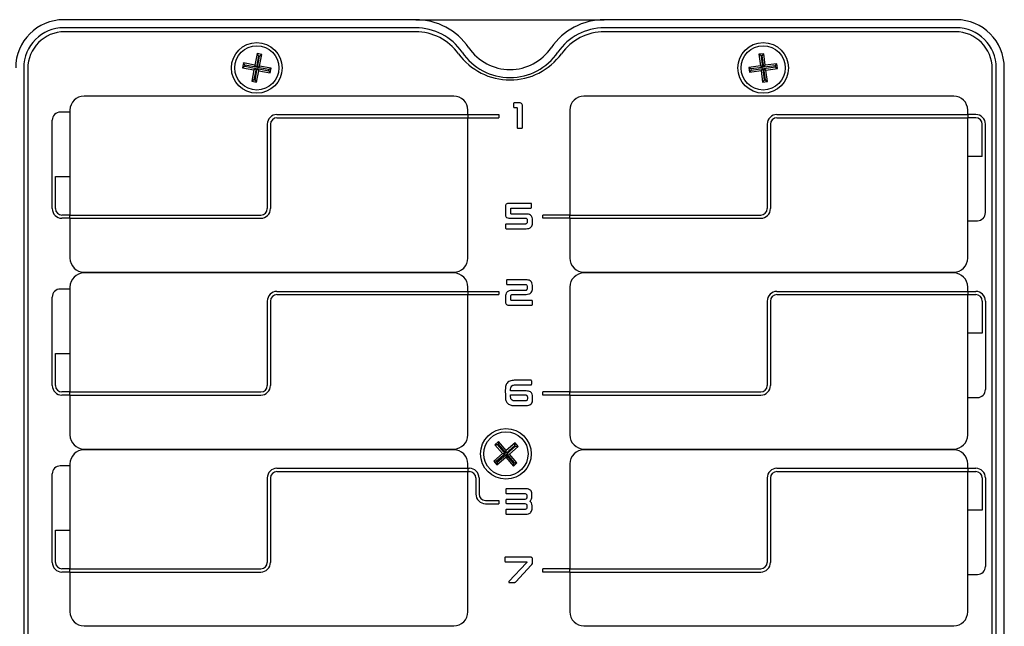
# Model space of a CAD drawing. Header units: millimetres. Extents: x -9 to 904, y 4 to 588.
# Tile 11 of 13: x 679 to 802, y 407 to 483. Entities that reach past the tile are written whole.
import ezdxf

# ---------------------------------------------------------------- set-up
doc = ezdxf.new("R2010")
doc.units = ezdxf.units.MM

msp = doc.modelspace()

# ---------------------------------------------------------------- linework, layer by layer
at = {"color": 7, "linetype": 'Continuous', "lineweight": 25}
for p, q in [((728.2855, 482.8011), (684.5175, 482.8011)), ((733.9423, 482.8011), (746.0926, 482.8011)), ((795.5175, 482.8011), (751.7495, 482.8011)), ((728.2855, 481.8011), (684.5175, 481.8011)), ((795.5175, 481.8011), (751.7495, 481.8011)), ((728.2675, 481.3011), (684.6175, 481.3011)), ((795.4175, 481.3011), (751.7675, 481.3011)), ((708.5424, 478.5765), (708.2774, 477.1509)), ((708.7247, 478.3109), (708.4597, 476.8854)), ((709.1323, 478.4668), (708.5424, 478.5765)), ((708.7247, 478.3109), (708.5424, 478.5765)), ((708.6017, 476.8589), (708.8668, 478.2845)), ((708.8668, 478.2845), (708.7247, 478.3109)), ((708.8668, 478.2845), (709.1323, 478.4668)), ((708.8673, 477.0412), (709.1323, 478.4668)), ((771.5864, 478.5753), (770.9915, 478.497)), ((770.9915, 478.497), (771.1809, 477.0594)), ((771.2471, 478.3009), (770.9915, 478.497)), ((771.3903, 478.3198), (771.2471, 478.3009)), ((771.2471, 478.3009), (771.4364, 476.8633)), ((771.3903, 478.3198), (771.5864, 478.5753)), ((771.5797, 476.8822), (771.3903, 478.3198)), ((771.7757, 477.1377), (771.5864, 478.5753)), ((679.5175, 476.8011), (679.5175, 364.8011)), ((680.0175, 476.7011), (680.0175, 364.9011)), ((706.8518, 477.416), (706.7421, 476.8261)), ((707.0077, 477.0083), (706.7421, 476.8261)), ((706.7421, 476.8261), (708.1677, 476.561)), ((708.2774, 477.1509), (706.8518, 477.416)), ((707.0341, 477.1504), (706.8518, 477.416)), ((707.0341, 477.1504), (707.0077, 477.0083)), ((707.0077, 477.0083), (708.4333, 476.7433)), ((708.4597, 476.8854), (707.0341, 477.1504)), ((708.1677, 476.561), (707.9027, 475.1354)), ((708.4333, 476.7433), (708.1677, 476.561)), ((708.4333, 476.7433), (708.1682, 475.3177)), ((708.4597, 476.8854), (708.2774, 477.1509)), ((708.3103, 475.2913), (708.5753, 476.7169)), ((708.5753, 476.7169), (708.7576, 476.4513)), ((708.5753, 476.7169), (710.0009, 476.4518)), ((708.6017, 476.8589), (708.8673, 477.0412)), ((710.0273, 476.5939), (708.6017, 476.8589)), ((710.2928, 476.7762), (708.8673, 477.0412)), ((710.0009, 476.4518), (710.0273, 476.5939)), ((710.0273, 476.5939), (710.2928, 476.7762)), ((710.1832, 476.1863), (710.2928, 476.7762)), ((771.1809, 477.0594), (769.7433, 476.87)), ((769.7433, 476.87), (769.8216, 476.2752)), ((769.9988, 476.674), (769.7433, 476.87)), ((770.0177, 476.5307), (769.8216, 476.2752)), ((771.4364, 476.8633), (769.9988, 476.674)), ((769.9988, 476.674), (770.0177, 476.5307)), ((770.0177, 476.5307), (771.4553, 476.7201)), ((771.4364, 476.8633), (771.1809, 477.0594)), ((771.4553, 476.7201), (771.2592, 476.4645)), ((771.4553, 476.7201), (771.6446, 475.2825)), ((771.5797, 476.8822), (771.7757, 477.1377)), ((773.0173, 477.0715), (771.5797, 476.8822)), ((771.5985, 476.7389), (773.0361, 476.9283)), ((771.7879, 475.3013), (771.5985, 476.7389)), ((771.5985, 476.7389), (771.8541, 476.5429)), ((773.2133, 477.3271), (771.7757, 477.1377)), ((771.8541, 476.5429), (773.2917, 476.7322)), ((772.0434, 475.1053), (771.8541, 476.5429)), ((773.0173, 477.0715), (773.2133, 477.3271)), ((773.0361, 476.9283), (773.0173, 477.0715)), ((773.0361, 476.9283), (773.2917, 476.7322)), ((773.2917, 476.7322), (773.2133, 477.3271)), ((800.0175, 364.9011), (800.0175, 476.7011)), ((800.5175, 364.8011), (800.5175, 476.8011)), ((801.5175, 364.8011), (801.5175, 476.8011)), ((708.1682, 475.3177), (707.9027, 475.1354)), ((708.1682, 475.3177), (708.3103, 475.2913)), ((708.4925, 475.0258), (708.7576, 476.4513)), ((708.7576, 476.4513), (710.1832, 476.1863)), ((710.0009, 476.4518), (710.1832, 476.1863)), ((769.8216, 476.2752), (771.2592, 476.4645)), ((771.2592, 476.4645), (771.4486, 475.0269)), ((771.6446, 475.2825), (771.7879, 475.3013)), ((771.7879, 475.3013), (772.0434, 475.1053)), ((707.9027, 475.1354), (708.4925, 475.0258)), ((708.3103, 475.2913), (708.4925, 475.0258)), ((771.6446, 475.2825), (771.4486, 475.0269)), ((771.4486, 475.0269), (772.0434, 475.1053)), ((733.0195, 473.3011), (687.0195, 473.3011)), ((795.2195, 473.3011), (749.2195, 473.3011)), ((740.4582, 472.3573), (740.4588, 471.9721)), ((740.5613, 471.8762), (740.8174, 471.8768)), ((741.1579, 472.452), (740.5619, 472.4527)), ((740.9108, 471.7809), (740.9115, 469.4036)), ((741.5703, 469.4029), (741.5703, 472.0847)), ((685.2695, 471.3011), (684.0695, 471.3011)), ((685.2695, 471.5511), (685.2695, 458.5011)), ((711.0195, 471.0011), (734.7695, 471.0011)), ((711.0195, 470.6011), (734.7695, 470.6011)), ((734.7695, 471.0011), (734.7695, 471.5511)), ((734.7695, 471.0011), (734.7695, 470.6011)), ((734.7695, 471.0011), (738.6195, 471.0011)), ((734.7695, 453.1511), (734.7695, 470.6011)), ((734.7695, 470.6011), (738.6195, 470.6011)), ((738.6195, 471.0011), (738.6195, 470.6011)), ((747.4695, 471.5511), (747.4695, 458.5011)), ((773.2195, 471.0011), (796.9695, 471.0011)), ((773.2195, 470.6011), (796.9695, 470.6011)), ((796.9695, 471.0011), (796.9695, 471.5511)), ((796.9695, 471.0011), (796.9695, 470.6011)), ((797.9695, 471.0011), (796.9695, 471.0011)), ((796.9695, 453.1511), (796.9695, 470.6011)), ((797.9695, 470.6011), (796.9695, 470.6011)), ((683.0695, 459.3011), (683.0695, 470.3011)), ((709.8195, 469.8011), (709.8195, 459.3011)), ((710.2195, 469.8011), (710.2195, 459.3011)), ((741.0101, 469.3031), (741.4717, 469.3037)), ((772.0195, 469.8011), (772.0195, 459.3011)), ((772.4195, 469.8011), (772.4195, 459.3011)), ((798.7695, 465.8011), (798.7695, 469.8011)), ((799.1695, 458.8011), (799.1695, 469.8011)), ((798.7695, 465.8011), (796.9695, 465.8011)), ((683.4695, 459.3011), (683.4695, 463.3011)), ((683.4695, 463.3011), (685.2695, 463.3011)), ((739.4583, 459.5843), (739.4589, 458.496)), ((742.6014, 459.952), (739.8729, 459.9527)), ((740.206, 459.3762), (742.6017, 459.3768)), ((742.6993, 459.4715), (742.6997, 459.8574)), ((685.2695, 458.5011), (684.2695, 458.5011)), ((685.2695, 458.5011), (709.0195, 458.5011)), ((685.2695, 458.1011), (685.2695, 458.5011)), ((740.1178, 458.7258), (740.1178, 459.2755)), ((742.0366, 458.624), (740.2066, 458.6246)), ((744.1195, 458.1011), (744.1195, 458.5011)), ((747.4695, 458.5011), (744.1195, 458.5011)), ((747.4695, 458.5011), (771.2195, 458.5011)), ((747.4695, 458.1011), (747.4695, 458.5011)), ((685.2695, 458.1011), (684.2695, 458.1011)), ((685.2695, 458.1011), (685.2695, 453.1511)), ((685.2695, 458.1011), (709.0195, 458.1011)), ((739.4628, 457.2842), (739.4634, 456.899)), ((741.9205, 457.3796), (739.5658, 457.3796)), ((739.8726, 458.1311), (741.9256, 458.1318)), ((742.1559, 457.873), (742.1565, 457.6426)), ((742.8147, 457.5177), (742.8154, 457.8733)), ((747.4695, 458.1011), (744.1195, 458.1011)), ((747.4695, 458.1011), (747.4695, 453.1511)), ((747.4695, 458.1011), (771.2195, 458.1011)), ((796.9695, 457.8011), (798.1695, 457.8011)), ((739.5653, 456.8037), (742.0277, 456.8037)), ((687.0195, 451.4011), (733.0195, 451.4011)), ((733.0195, 451.3011), (687.0195, 451.3011)), ((749.2195, 451.4011), (795.2195, 451.4011)), ((795.2195, 451.3011), (749.2195, 451.3011)), ((739.5744, 450.3573), (739.5747, 449.9721)), ((739.6723, 449.8762), (741.9211, 449.8768)), ((742.0275, 450.452), (739.6726, 450.4527)), ((742.1559, 449.6019), (742.1565, 449.3946)), ((742.8147, 449.3944), (742.8154, 449.7321)), ((685.2695, 449.3011), (684.0695, 449.3011)), ((685.2695, 449.5511), (685.2695, 436.5011)), ((711.0195, 449.0011), (734.7695, 449.0011)), ((711.0195, 448.6011), (734.7695, 448.6011)), ((734.7695, 449.0011), (734.7695, 449.5511)), ((734.7695, 449.0011), (734.7695, 448.6011)), ((734.7695, 449.0011), (738.6195, 449.0011)), ((734.7695, 431.1511), (734.7695, 448.6011)), ((734.7695, 448.6011), (738.6195, 448.6011)), ((738.6195, 449.0011), (738.6195, 448.6011)), ((739.4583, 448.3685), (739.4589, 447.6717)), ((740.1178, 447.9762), (740.1178, 448.3687)), ((741.925, 449.124), (740.2377, 449.1246)), ((740.3486, 448.6311), (742.0366, 448.6318)), ((747.4695, 449.5511), (747.4695, 436.5011)), ((773.2195, 449.0011), (796.9695, 449.0011)), ((773.2195, 448.6011), (796.9695, 448.6011)), ((796.9695, 449.0011), (796.9695, 449.5511)), ((796.9695, 449.0011), (796.9695, 448.6011)), ((796.9695, 449.0011), (797.9695, 449.0011)), ((796.9695, 431.1511), (796.9695, 448.6011)), ((796.9695, 448.6011), (797.9695, 448.6011)), ((683.0695, 437.3011), (683.0695, 448.3011)), ((709.8195, 447.8011), (709.8195, 437.3011)), ((710.2195, 447.8011), (710.2195, 437.3011)), ((739.8726, 447.3037), (742.7086, 447.3037)), ((742.7084, 447.8796), (740.2066, 447.8796)), ((742.8108, 447.3984), (742.811, 447.7843)), ((772.0195, 447.8011), (772.0195, 437.3011)), ((772.4195, 447.8011), (772.4195, 437.3011)), ((798.7695, 447.8011), (798.7695, 443.8011)), ((799.1695, 447.8011), (799.1695, 436.8011)), ((798.7695, 443.8011), (796.9695, 443.8011)), ((683.4695, 437.3011), (683.4695, 441.3011)), ((683.4695, 441.3011), (685.2695, 441.3011)), ((740.6949, 437.3762), (742.6165, 437.3768)), ((742.6163, 437.952), (740.6953, 437.9527)), ((742.7149, 437.4715), (742.7151, 437.8574)), ((685.2695, 436.5011), (684.2695, 436.5011)), ((685.2695, 436.1011), (684.2695, 436.1011)), ((685.2695, 436.5011), (709.0195, 436.5011)), ((685.2695, 436.1011), (685.2695, 436.5011)), ((685.2695, 436.1011), (685.2695, 431.1511)), ((685.2695, 436.1011), (709.0195, 436.1011)), ((739.4375, 436.7446), (739.4382, 435.97)), ((740.097, 436.6246), (740.097, 436.7162)), ((742.0502, 436.624), (740.097, 436.6246)), ((740.097, 435.9742), (740.097, 436.1318)), ((740.097, 436.1318), (741.9145, 436.1318)), ((744.1195, 436.1011), (744.1195, 436.5011)), ((747.4695, 436.5011), (744.1195, 436.5011)), ((747.4695, 436.1011), (744.1195, 436.1011)), ((747.4695, 436.5011), (771.2195, 436.5011)), ((747.4695, 436.1011), (747.4695, 436.5011)), ((747.4695, 436.1011), (747.4695, 431.1511)), ((747.4695, 436.1011), (771.2195, 436.1011)), ((741.9095, 435.3796), (740.6953, 435.3796)), ((742.1766, 435.8737), (742.1773, 435.642)), ((742.8355, 435.554), (742.8361, 435.8737)), ((796.9695, 435.8011), (798.1695, 435.8011)), ((740.6949, 434.8037), (742.0187, 434.8037)), ((738.6016, 430.3222), (738.1473, 429.9303)), ((738.5779, 430.001), (738.4685, 429.9066)), ((738.5779, 430.001), (738.6016, 430.3222)), ((739.525, 428.903), (738.5779, 430.001)), ((739.5487, 429.2242), (738.6016, 430.3222)), ((740.6467, 430.1713), (739.5487, 429.2242)), ((740.623, 429.8501), (740.6467, 430.1713)), ((741.0386, 429.717), (740.6467, 430.1713)), ((687.0195, 429.4011), (733.0195, 429.4011)), ((733.0195, 429.3011), (687.0195, 429.3011)), ((739.0944, 428.8323), (737.9964, 427.8852)), ((738.1473, 429.9303), (739.0944, 428.8323)), ((738.4685, 429.9066), (738.1473, 429.9303)), ((739.4156, 428.8086), (738.3176, 427.8615)), ((738.4685, 429.9066), (739.4156, 428.8086)), ((739.4156, 428.8086), (739.0944, 428.8323)), ((740.623, 429.8501), (739.525, 428.903)), ((739.525, 428.903), (739.5487, 429.2242)), ((739.6194, 428.7936), (740.7173, 429.7407)), ((740.5665, 427.6956), (739.6194, 428.7936)), ((739.6194, 428.7936), (739.9406, 428.7699)), ((739.9406, 428.7699), (741.0386, 429.717)), ((740.8877, 427.6719), (739.9406, 428.7699)), ((740.7173, 429.7407), (740.623, 429.8501)), ((740.7173, 429.7407), (741.0386, 429.717)), ((749.2195, 429.4011), (795.2195, 429.4011)), ((795.2195, 429.3011), (749.2195, 429.3011)), ((685.2695, 427.5511), (685.2695, 414.5011)), ((734.7695, 427.0011), (734.7695, 427.5511)), ((737.9964, 427.8852), (738.3883, 427.4309)), ((738.3176, 427.8615), (737.9964, 427.8852)), ((738.3176, 427.8615), (738.412, 427.7521)), ((738.3883, 427.4309), (739.4863, 428.378)), ((738.412, 427.7521), (738.3883, 427.4309)), ((738.412, 427.7521), (739.51, 428.6992)), ((739.51, 428.6992), (739.4863, 428.378)), ((739.4863, 428.378), (740.4334, 427.28)), ((739.51, 428.6992), (740.4571, 427.6013)), ((740.4334, 427.28), (740.8877, 427.6719)), ((740.4571, 427.6013), (740.4334, 427.28)), ((740.4571, 427.6013), (740.5665, 427.6956)), ((740.5665, 427.6956), (740.8877, 427.6719)), ((747.4695, 427.5511), (747.4695, 414.5011)), ((796.9695, 427.0011), (796.9695, 427.5511)), ((683.0695, 415.3011), (683.0695, 426.3011)), ((685.2695, 427.3011), (684.0695, 427.3011)), ((711.0195, 427.0011), (734.7695, 427.0011)), ((711.0195, 426.6011), (734.7695, 426.6011)), ((734.7695, 427.0011), (734.7695, 426.6011)), ((734.7695, 427.0011), (734.9695, 427.0011)), ((734.7695, 409.1511), (734.7695, 426.6011)), ((734.7695, 426.6011), (734.9695, 426.6011)), ((773.2195, 427.0011), (796.9695, 427.0011)), ((773.2195, 426.6011), (796.9695, 426.6011)), ((796.9695, 427.0011), (796.9695, 426.6011)), ((796.9695, 427.0011), (797.9695, 427.0011)), ((796.9695, 409.1511), (796.9695, 426.6011)), ((796.9695, 426.6011), (797.9695, 426.6011)), ((709.8195, 425.8011), (709.8195, 415.3011)), ((710.2195, 425.8011), (710.2195, 415.3011)), ((735.7695, 425.8011), (735.7695, 423.8011)), ((736.1695, 425.8011), (736.1695, 423.8011)), ((772.0195, 425.8011), (772.0195, 415.3011)), ((772.4195, 425.8011), (772.4195, 415.3011)), ((798.7695, 425.8011), (798.7695, 421.8011)), ((799.1695, 425.8011), (799.1695, 414.8011)), ((739.4881, 424.3573), (739.4884, 423.9721)), ((739.5867, 423.8762), (741.7789, 423.8768)), ((741.9088, 424.452), (739.587, 424.4527)), ((736.9695, 423.0011), (738.6195, 423.0011)), ((738.6195, 423.0011), (738.6195, 422.6011)), ((739.5108, 423.0299), (739.5108, 422.7261)), ((741.7292, 423.124), (739.6139, 423.1246)), ((739.6139, 422.6311), (741.7296, 422.6318)), ((742.1144, 423.5824), (742.115, 423.4139)), ((742.7512, 423.491), (742.7517, 423.7225)), ((736.9695, 422.6011), (738.6195, 422.6011)), ((739.4881, 421.7842), (739.4884, 421.399)), ((741.7876, 421.8796), (739.587, 421.8796)), ((742.1189, 422.3361), (742.1195, 422.1657)), ((742.7732, 422.0637), (742.7739, 422.3318)), ((798.7695, 421.8011), (796.9695, 421.8011)), ((739.5867, 421.3037), (741.9895, 421.3037)), ((683.4695, 415.3011), (683.4695, 419.3011)), ((683.4695, 419.3011), (685.2695, 419.3011)), ((739.372, 415.8496), (739.3727, 415.4799)), ((739.4751, 415.3801), (742.0755, 415.3807)), ((742.5411, 415.9481), (739.4758, 415.9488)), ((742.1157, 415.3489), (742.1158, 415.327)), ((742.8284, 415.3626), (742.8285, 415.6738)), ((685.2695, 414.5011), (684.2695, 414.5011)), ((685.2695, 414.1011), (684.2695, 414.1011)), ((685.2695, 414.5011), (709.0195, 414.5011)), ((685.2695, 414.1011), (685.2695, 414.5011)), ((685.2695, 414.1011), (685.2695, 409.1511)), ((685.2695, 414.1011), (709.0195, 414.1011)), ((742.0794, 415.2504), (739.8747, 412.9249)), ((740.7442, 412.8887), (742.6537, 414.9454)), ((744.1195, 414.1011), (744.1195, 414.5011)), ((747.4695, 414.5011), (744.1195, 414.5011)), ((747.4695, 414.1011), (744.1195, 414.1011)), ((747.4695, 414.5011), (771.2195, 414.5011)), ((747.4695, 414.1011), (747.4695, 414.5011)), ((747.4695, 414.1011), (747.4695, 409.1511)), ((747.4695, 414.1011), (771.2195, 414.1011)), ((796.9695, 413.8011), (798.1695, 413.8011)), ((739.9239, 412.8031), (740.5515, 412.8037)), ((687.0195, 407.4011), (733.0195, 407.4011)), ((749.2195, 407.4011), (795.2195, 407.4011))]:
    msp.add_line(p, q, dxfattribs=at)
for centre, radius in [((708.5175, 476.8011), 3.15), ((708.5175, 476.8011), 2.75), ((771.5175, 476.8011), 3.15), ((771.5175, 476.8011), 2.75), ((739.5175, 428.8011), 3.15), ((739.5175, 428.8011), 2.75)]:
    msp.add_circle(centre, radius, dxfattribs=at)
for centre, radius, start, end in [((684.5175, 476.8011), 6, 90, 180), ((728.2855, 474.8011), 8, 34.289891, 90), ((751.7495, 474.8011), 8, 90, 145.710109), ((795.5175, 476.8011), 6, 360, 90), ((684.5175, 476.8011), 5, 90, 180), ((728.2855, 474.8011), 7, 34.289891, 90), ((751.7495, 474.8011), 7, 90, 145.710109), ((795.5175, 476.8011), 5, 360, 90), ((684.6175, 476.7011), 4.6, 90, 180), ((728.2675, 474.7011), 6.6, 35.898806, 90), ((751.7675, 474.7011), 6.6, 90, 144.101194), ((795.4175, 476.7011), 4.6, 0, 90), ((740.0175, 482.8011), 6.2, 214.289891, 325.710109), ((740.0175, 483.2063), 7.9052, 215.898806, 324.101194), ((740.0175, 482.8011), 7.2, 214.289891, 325.710109), ((687.0195, 471.5511), 1.75, 90, 180), ((733.0195, 471.5511), 1.75, 0, 90), ((749.2195, 471.5511), 1.75, 90, 180), ((795.2195, 471.5511), 1.75, 0, 90), ((684.0695, 470.3011), 1, 90, 180), ((711.0195, 469.8011), 1.2, 90, 180), ((711.0195, 469.8011), 0.8, 90, 180), ((773.2195, 469.8011), 1.2, 90, 180), ((773.2195, 469.8011), 0.8, 90, 180), ((797.9695, 469.8011), 1.2, 0, 90), ((797.9695, 469.8011), 0.8, 0, 90), ((684.2695, 459.3011), 1.2, 180, 270), ((684.2695, 459.3011), 0.8, 180, 270), ((709.0195, 459.3011), 0.8, 270, 0), ((709.0195, 459.3011), 1.2, 270, 0), ((771.2195, 459.3011), 1.2, 270, 0), ((771.2195, 459.3011), 0.8, 270, 0), ((798.1695, 458.8011), 1, 270, 0), ((687.0195, 453.1511), 1.75, 180, 270), ((733.0195, 453.1511), 1.75, 270, 0), ((749.2195, 453.1511), 1.75, 180, 270), ((795.2195, 453.1511), 1.75, 270, 0), ((687.0195, 449.5511), 1.75, 90, 180), ((733.0195, 449.5511), 1.75, 0, 90), ((749.2195, 449.5511), 1.75, 90, 180), ((795.2195, 449.5511), 1.75, 0, 90), ((684.0695, 448.3011), 1, 90, 180), ((711.0195, 447.8011), 1.2, 90, 180), ((711.0195, 447.8011), 0.8, 90, 180), ((773.2195, 447.8011), 1.2, 90, 180), ((773.2195, 447.8011), 0.8, 90, 180), ((797.9695, 447.8011), 1.2, 0, 90), ((797.9695, 447.8011), 0.8, 0, 90), ((684.2695, 437.3011), 1.2, 180, 270), ((684.2695, 437.3011), 0.8, 180, 270), ((709.0195, 437.3011), 0.8, 270, 0), ((709.0195, 437.3011), 1.2, 270, 0), ((771.2195, 437.3011), 0.8, 270, 360), ((771.2195, 437.3011), 1.2, 270, 360), ((798.1695, 436.8011), 1, 270, 0), ((687.0195, 431.1511), 1.75, 180, 270), ((733.0195, 431.1511), 1.75, 270, 0), ((749.2195, 431.1511), 1.75, 180, 270), ((795.2195, 431.1511), 1.75, 270, 0), ((687.0195, 427.5511), 1.75, 90, 180), ((733.0195, 427.5511), 1.75, 0, 90), ((749.2195, 427.5511), 1.75, 90, 180), ((795.2195, 427.5511), 1.75, 0, 90), ((684.0695, 426.3011), 1, 90, 180), ((711.0195, 425.8011), 1.2, 90, 180), ((711.0195, 425.8011), 0.8, 90, 180), ((734.9695, 425.8011), 1.2, 0, 90), ((734.9695, 425.8011), 0.8, 0, 90), ((773.2195, 425.8011), 1.2, 90, 180), ((773.2195, 425.8011), 0.8, 90, 180), ((797.9695, 425.8011), 1.2, 0, 90), ((797.9695, 425.8011), 0.8, 0, 90), ((736.9695, 423.8011), 1.2, 180, 270), ((736.9695, 423.8011), 0.8, 180, 270), ((684.2695, 415.3011), 1.2, 180, 270), ((684.2695, 415.3011), 0.8, 180, 270), ((709.0195, 415.3011), 1.2, 270, 0), ((709.0195, 415.3011), 0.8, 270, 0), ((771.2195, 415.3011), 0.8, 270, 0), ((771.2195, 415.3011), 1.2, 270, 0), ((798.1695, 414.8011), 1, 270, 0), ((687.0195, 409.1511), 1.75, 180, 270), ((733.0195, 409.1511), 1.75, 270, 0), ((749.2195, 409.1511), 1.75, 180, 270), ((795.2195, 409.1511), 1.75, 270, 0)]:
    msp.add_arc(centre, radius, start, end, dxfattribs=at)
for points, knots in [([(728.2855, 482.8011), (728.2904, 482.8011), (728.8894, 482.8011), (730.0872, 482.8011), (731.9449, 482.8011), (733.2824, 482.8011), (733.9423, 482.8011)], [0, 0, 0, 0, 0.002765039, 0.336691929, 0.672726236, 1, 1, 1, 1]), ([(746.0926, 482.8011), (746.7526, 482.8011), (748.0835, 482.8011), (749.9419, 482.8011), (751.1398, 482.8011), (751.7446, 482.8011), (751.7495, 482.8011)], [0, 0, 0, 0, 0.32727198, 0.66004272, 0.99723498, 1, 1, 1, 1]), ([(740.5619, 472.4527), (740.5468, 472.452), (740.5168, 472.4507), (740.4783, 472.4287), (740.4609, 472.3927), (740.4591, 472.3691), (740.4582, 472.3573)], [0, 0, 0, 0, 0.28038245, 0.55914301, 0.77914115, 1, 1, 1, 1]), ([(740.4588, 471.9721), (740.4597, 471.9569), (740.4614, 471.9267), (740.4888, 471.8912), (740.526, 471.8779), (740.5495, 471.8768), (740.5613, 471.8762)], [0, 0, 0, 0, 0.28025549, 0.55885733, 0.77913383, 1, 1, 1, 1]), ([(740.8174, 471.8768), (740.8318, 471.8759), (740.8606, 471.874), (740.8964, 471.8505), (740.9102, 471.8148), (740.9106, 471.7922), (740.9108, 471.7809)], [0, 0, 0, 0, 0.28037076, 0.55892029, 0.77913642, 1, 1, 1, 1]), ([(741.5703, 472.0847), (741.5678, 472.145), (741.5627, 472.265), (741.4141, 472.4428), (741.2552, 472.4485), (741.1579, 472.452)], [0, 0, 0, 0, 0.28175368, 0.5599838, 1, 1, 1, 1]), ([(740.9115, 469.4036), (740.9118, 469.3883), (740.9123, 469.3578), (740.9376, 469.3204), (740.9743, 469.3045), (740.9981, 469.3036), (741.0101, 469.3031)], [0, 0, 0, 0, 0.28033104, 0.55923987, 0.77899206, 1, 1, 1, 1]), ([(741.4717, 469.3037), (741.4869, 469.3041), (741.5172, 469.305), (741.5537, 469.3308), (741.569, 469.3675), (741.5699, 469.3911), (741.5703, 469.4029)], [0, 0, 0, 0, 0.2801591, 0.55920875, 0.77889545, 1, 1, 1, 1]), ([(739.8729, 459.9527), (739.8132, 459.9504), (739.6943, 459.946), (739.5349, 459.8698), (739.4636, 459.7255), (739.4601, 459.6315), (739.4583, 459.5843)], [0, 0, 0, 0, 0.2812293, 0.55903424, 0.77897821, 1, 1, 1, 1]), ([(740.1178, 459.2755), (740.1181, 459.2899), (740.1188, 459.3185), (740.1379, 459.3563), (740.1721, 459.374), (740.1947, 459.3755), (740.206, 459.3762)], [0, 0, 0, 0, 0.28034923, 0.5592347, 0.77913119, 1, 1, 1, 1]), ([(742.6997, 459.8574), (742.6988, 459.8721), (742.6972, 459.9015), (742.6722, 459.9374), (742.6359, 459.951), (742.6129, 459.9517), (742.6014, 459.952)], [0, 0, 0, 0, 0.2803256, 0.55882526, 0.77902687, 1, 1, 1, 1]), ([(742.6017, 459.3768), (742.6164, 459.3773), (742.6457, 459.3781), (742.6826, 459.4013), (742.6977, 459.4371), (742.6988, 459.46), (742.6993, 459.4715)], [0, 0, 0, 0, 0.280366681, 0.558977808, 0.779069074, 1, 1, 1, 1]), ([(739.4589, 458.496), (739.461, 458.4354), (739.4651, 458.3151), (739.6168, 458.1393), (739.7754, 458.1342), (739.8726, 458.1311)], [0, 0, 0, 0, 0.28170926, 0.55967138, 1, 1, 1, 1]), ([(740.2066, 458.6246), (740.1919, 458.6252), (740.1625, 458.6265), (740.1204, 458.6639), (740.1188, 458.7023), (740.1178, 458.7258)], [0, 0, 0, 0, 0.28114153, 0.5610688, 1, 1, 1, 1]), ([(742.8154, 457.8733), (742.8076, 457.9894), (742.792, 458.2207), (742.588, 458.4941), (742.3081, 458.6097), (742.1272, 458.6192), (742.0366, 458.624)], [0, 0, 0, 0, 0.28058254, 0.5587273, 0.7789124, 1, 1, 1, 1]), ([(739.5658, 457.3796), (739.5508, 457.3788), (739.5209, 457.3774), (739.4827, 457.3553), (739.4655, 457.3194), (739.4637, 457.296), (739.4628, 457.2842)], [0, 0, 0, 0, 0.28034814, 0.55913127, 0.77913085, 1, 1, 1, 1]), ([(742.1565, 457.6426), (742.1545, 457.6049), (742.1503, 457.5297), (742.0994, 457.4312), (742.0096, 457.3848), (741.9502, 457.3813), (741.9205, 457.3796)], [0, 0, 0, 0, 0.2807484, 0.55940832, 0.77904139, 1, 1, 1, 1]), ([(741.9256, 458.1318), (741.963, 458.129), (742.0376, 458.1236), (742.1228, 458.0528), (742.1536, 457.9605), (742.1551, 457.9022), (742.1559, 457.873)], [0, 0, 0, 0, 0.28052599, 0.55808135, 0.77879958, 1, 1, 1, 1]), ([(742.0277, 456.8037), (742.141, 456.8103), (742.3665, 456.8233), (742.652, 456.9885), (742.7968, 457.2512), (742.8088, 457.4288), (742.8147, 457.5177)], [0, 0, 0, 0, 0.2809579, 0.55947169, 0.7793535, 1, 1, 1, 1]), ([(739.4634, 456.899), (739.4642, 456.8839), (739.4659, 456.8537), (739.4935, 456.8189), (739.53, 456.8046), (739.5535, 456.804), (739.5653, 456.8037)], [0, 0, 0, 0, 0.28015286, 0.55929736, 0.77888304, 1, 1, 1, 1]), ([(739.6726, 450.4527), (739.6579, 450.452), (739.6285, 450.4507), (739.5913, 450.4279), (739.576, 450.392), (739.5749, 450.3689), (739.5744, 450.3573)], [0, 0, 0, 0, 0.28040448, 0.55895464, 0.77910343, 1, 1, 1, 1]), ([(739.5747, 449.9721), (739.5752, 449.9573), (739.5762, 449.9277), (739.6013, 449.8916), (739.6377, 449.8779), (739.6607, 449.8767), (739.6723, 449.8762)], [0, 0, 0, 0, 0.28036202, 0.55880026, 0.77910827, 1, 1, 1, 1]), ([(741.9211, 449.8768), (741.9603, 449.8739), (742.0382, 449.8681), (742.1466, 449.7656), (742.1524, 449.664), (742.1559, 449.6019)], [0, 0, 0, 0, 0.28153583, 0.56019043, 1, 1, 1, 1]), ([(742.8154, 449.7321), (742.8059, 449.8464), (742.7869, 450.0741), (742.5726, 450.3339), (742.2944, 450.4372), (742.1166, 450.4471), (742.0275, 450.452)], [0, 0, 0, 0, 0.2801527, 0.55846685, 0.7788497, 1, 1, 1, 1]), ([(740.2377, 449.1246), (740.1216, 449.117), (739.8906, 449.1018), (739.6032, 448.9188), (739.4745, 448.6409), (739.4637, 448.4594), (739.4583, 448.3685)], [0, 0, 0, 0, 0.28086957, 0.55912323, 0.77903886, 1, 1, 1, 1]), ([(740.1178, 448.3687), (740.119, 448.4063), (740.1213, 448.4811), (740.1718, 448.5789), (740.2601, 448.6266), (740.3191, 448.6296), (740.3486, 448.6311)], [0, 0, 0, 0, 0.2809042, 0.559415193, 0.779235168, 1, 1, 1, 1]), ([(742.1565, 449.3946), (742.1551, 449.3565), (742.1522, 449.2807), (742.1042, 449.1798), (742.015, 449.1298), (741.955, 449.1259), (741.925, 449.124)], [0, 0, 0, 0, 0.28093243, 0.55949197, 0.77937663, 1, 1, 1, 1]), ([(742.0366, 448.6318), (742.1532, 448.6391), (742.3854, 448.6537), (742.6724, 448.8408), (742.7987, 449.1208), (742.8094, 449.3031), (742.8147, 449.3944)], [0, 0, 0, 0, 0.2807884, 0.55897852, 0.77897051, 1, 1, 1, 1]), ([(739.4589, 447.6717), (739.4612, 447.6111), (739.4656, 447.4905), (739.6156, 447.3125), (739.775, 447.3071), (739.8726, 447.3037)], [0, 0, 0, 0, 0.28165636, 0.55988389, 1, 1, 1, 1]), ([(740.2066, 447.8796), (740.1923, 447.8802), (740.1639, 447.8816), (740.1304, 447.9076), (740.1186, 447.9429), (740.1181, 447.9651), (740.1178, 447.9762)], [0, 0, 0, 0, 0.28027542, 0.55870175, 0.779138, 1, 1, 1, 1]), ([(742.811, 447.7843), (742.8097, 447.7993), (742.8072, 447.8291), (742.7807, 447.865), (742.7434, 447.8775), (742.7201, 447.8789), (742.7084, 447.8796)], [0, 0, 0, 0, 0.28036086, 0.55839661, 0.77938756, 1, 1, 1, 1]), ([(742.7086, 447.3037), (742.7235, 447.3042), (742.7533, 447.3051), (742.7912, 447.3277), (742.8082, 447.3634), (742.81, 447.3867), (742.8108, 447.3984)], [0, 0, 0, 0, 0.28030524, 0.55927333, 0.77908821, 1, 1, 1, 1]), ([(740.6953, 437.9527), (740.5049, 437.9488), (740.1272, 437.9411), (739.6246, 437.6697), (739.4514, 437.1908), (739.4421, 436.8936), (739.4375, 436.7446)], [0, 0, 0, 0, 0.28148614, 0.55865526, 0.77862424, 1, 1, 1, 1]), ([(740.097, 436.7162), (740.0977, 436.8139), (740.0991, 437.0077), (740.2121, 437.2837), (740.4648, 437.3723), (740.618, 437.3749), (740.6949, 437.3762)], [0, 0, 0, 0, 0.28178924, 0.55892304, 0.7785643, 1, 1, 1, 1]), ([(742.7151, 437.8574), (742.7143, 437.8722), (742.7128, 437.9017), (742.6875, 437.9376), (742.6509, 437.9508), (742.6278, 437.9516), (742.6163, 437.952)], [0, 0, 0, 0, 0.28033734, 0.55866261, 0.77914642, 1, 1, 1, 1]), ([(742.6165, 437.3768), (742.6312, 437.3773), (742.6606, 437.3782), (742.698, 437.4009), (742.7132, 437.4369), (742.7143, 437.46), (742.7149, 437.4715)], [0, 0, 0, 0, 0.28036721, 0.5589257, 0.77912152, 1, 1, 1, 1]), ([(741.9145, 436.1318), (741.9544, 436.1303), (742.0338, 436.1273), (742.1357, 436.0663), (742.1743, 435.9675), (742.1759, 435.905), (742.1766, 435.8737)], [0, 0, 0, 0, 0.28114212, 0.55846167, 0.77862919, 1, 1, 1, 1]), ([(742.8361, 435.8737), (742.8304, 435.9914), (742.819, 436.2255), (742.616, 436.5099), (742.325, 436.612), (742.1419, 436.62), (742.0502, 436.624)], [0, 0, 0, 0, 0.28063964, 0.55833574, 0.77870156, 1, 1, 1, 1]), ([(739.4382, 435.97), (739.4432, 435.7817), (739.4533, 435.4082), (739.7839, 434.9523), (740.2568, 434.8166), (740.5487, 434.808), (740.6949, 434.8037)], [0, 0, 0, 0, 0.28116237, 0.55770116, 0.77838467, 1, 1, 1, 1]), ([(740.6953, 435.3796), (740.602, 435.3795), (740.4174, 435.3795), (740.1676, 435.5146), (740.1007, 435.756), (740.0982, 435.9013), (740.097, 435.9742)], [0, 0, 0, 0, 0.28183243, 0.55783301, 0.77827745, 1, 1, 1, 1]), ([(742.1773, 435.642), (742.1764, 435.601), (742.1745, 435.5196), (742.1053, 435.42), (742.005, 435.3825), (741.9414, 435.3805), (741.9095, 435.3796)], [0, 0, 0, 0, 0.28077726, 0.55835034, 0.77881886, 1, 1, 1, 1]), ([(742.0187, 434.8037), (742.138, 434.8089), (742.3752, 434.8193), (742.6815, 434.9892), (742.8224, 435.2734), (742.8311, 435.4603), (742.8355, 435.554)], [0, 0, 0, 0, 0.28122403, 0.55918506, 0.77912381, 1, 1, 1, 1]), ([(739.587, 424.4527), (739.5723, 424.452), (739.5429, 424.4506), (739.5052, 424.4282), (739.4897, 424.3921), (739.4886, 424.3689), (739.4881, 424.3573)], [0, 0, 0, 0, 0.28039072, 0.55890399, 0.77915301, 1, 1, 1, 1]), ([(739.4884, 423.9721), (739.4889, 423.9572), (739.4899, 423.9276), (739.5153, 423.8913), (739.552, 423.878), (739.5751, 423.8768), (739.5867, 423.8762)], [0, 0, 0, 0, 0.28037441, 0.5586298, 0.77922593, 1, 1, 1, 1]), ([(741.7789, 423.8768), (741.8271, 423.8753), (741.9231, 423.8722), (742.0509, 423.811), (742.112, 423.6965), (742.1136, 423.6205), (742.1144, 423.5824)], [0, 0, 0, 0, 0.28104401, 0.55975574, 0.77922836, 1, 1, 1, 1]), ([(742.7517, 423.7225), (742.7487, 423.8029), (742.7426, 423.9633), (742.6546, 424.1941), (742.3824, 424.4342), (742.1041, 424.4447), (741.9088, 424.452)], [0, 0, 0, 0, 0.1877116, 0.37472112, 0.56112013, 1, 1, 1, 1]), ([(739.6139, 423.1246), (739.599, 423.1239), (739.5691, 423.1224), (739.5305, 423.101), (739.5129, 423.0652), (739.5115, 423.0417), (739.5108, 423.0299)], [0, 0, 0, 0, 0.28032686, 0.55918686, 0.77915624, 1, 1, 1, 1]), ([(739.5108, 422.7261), (739.5117, 422.711), (739.5135, 422.6808), (739.5497, 422.6356), (739.5896, 422.6328), (739.6139, 422.6311)], [0, 0, 0, 0, 0.28131678, 0.56093386, 1, 1, 1, 1]), ([(742.115, 423.4139), (742.1123, 423.3668), (742.1081, 423.296), (742.0565, 423.2167), (741.9463, 423.1287), (741.8256, 423.1261), (741.7292, 423.124)], [0, 0, 0, 0, 0.25029154, 0.37602067, 0.5014834, 1, 1, 1, 1]), ([(741.7296, 422.6318), (741.8267, 422.6283), (741.9483, 422.624), (742.0603, 422.5358), (742.1118, 422.4551), (742.1161, 422.3836), (742.1189, 422.3361)], [0, 0, 0, 0, 0.49853658, 0.62408059, 0.74983971, 1, 1, 1, 1]), ([(742.4905, 422.9054), (742.5379, 422.9463), (742.6327, 423.0279), (742.733, 423.2327), (742.7443, 423.393), (742.7512, 423.491)], [0, 0, 0, 0, 0.28010358, 0.56021369, 1, 1, 1, 1]), ([(742.7739, 422.3318), (742.7636, 422.4617), (742.7451, 422.6937), (742.5683, 422.8407), (742.4905, 422.9054)], [0, 0, 0, 0, 0.56005937, 1, 1, 1, 1]), ([(739.587, 421.8796), (739.5723, 421.8788), (739.5429, 421.8774), (739.5052, 421.8551), (739.4897, 421.819), (739.4886, 421.7958), (739.4881, 421.7842)], [0, 0, 0, 0, 0.28039071, 0.55890395, 0.77915303, 1, 1, 1, 1]), ([(742.1195, 422.1657), (742.1175, 422.1176), (742.1135, 422.0219), (741.989, 421.8869), (741.8641, 421.8823), (741.7876, 421.8796)], [0, 0, 0, 0, 0.28153745, 0.55985298, 1, 1, 1, 1]), ([(741.9895, 421.3037), (742.1075, 421.3089), (742.342, 421.3192), (742.6385, 421.501), (742.7625, 421.787), (742.7697, 421.9714), (742.7732, 422.0637)], [0, 0, 0, 0, 0.2812303, 0.55877586, 0.7789327, 1, 1, 1, 1]), ([(739.4884, 421.399), (739.4889, 421.3841), (739.4898, 421.3544), (739.5157, 421.3188), (739.5519, 421.3046), (739.5751, 421.304), (739.5867, 421.3037)], [0, 0, 0, 0, 0.28027946, 0.55904647, 0.77892438, 1, 1, 1, 1]), ([(739.4758, 415.9488), (739.4604, 415.9479), (739.4299, 415.9462), (739.3913, 415.9226), (739.3748, 415.8855), (739.3729, 415.8615), (739.372, 415.8496)], [0, 0, 0, 0, 0.28037127, 0.55896188, 0.77921256, 1, 1, 1, 1]), ([(739.3727, 415.4799), (739.3736, 415.4646), (739.3755, 415.4341), (739.4023, 415.3977), (739.4394, 415.3828), (739.4632, 415.381), (739.4751, 415.3801)], [0, 0, 0, 0, 0.280169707, 0.55902465, 0.779137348, 1, 1, 1, 1]), ([(742.0755, 415.3807), (742.0806, 415.3799), (742.091, 415.3783), (742.105, 415.3726), (742.1131, 415.3611), (742.1148, 415.353), (742.1157, 415.3489)], [0, 0, 0, 0, 0.28008446, 0.55955261, 0.77968188, 1, 1, 1, 1]), ([(742.1158, 415.327), (742.1129, 415.3109), (742.1077, 415.2818), (742.0881, 415.26), (742.0794, 415.2504)], [0, 0, 0, 0, 0.557005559, 1, 1, 1, 1]), ([(742.8285, 415.6738), (742.8249, 415.7161), (742.8178, 415.8005), (742.7419, 415.899), (742.6402, 415.9423), (742.5742, 415.9462), (742.5411, 415.9481)], [0, 0, 0, 0, 0.28006969, 0.55894816, 0.77921695, 1, 1, 1, 1]), ([(742.6537, 414.9454), (742.7125, 415.0131), (742.8174, 415.1341), (742.825, 415.2927), (742.8284, 415.3626)], [0, 0, 0, 0, 0.55969935, 1, 1, 1, 1]), ([(739.8747, 412.9249), (739.8668, 412.9131), (739.8511, 412.8895), (739.8531, 412.8519), (739.8665, 412.8271), (739.8884, 412.8082), (739.9097, 412.8051), (739.9239, 412.8031)], [0, 0, 0, 0, 0.25019154, 0.49860315, 0.62421447, 0.74978587, 1, 1, 1, 1]), ([(740.5515, 412.8037), (740.5936, 412.8065), (740.6689, 412.8115), (740.7211, 412.865), (740.7442, 412.8887)], [0, 0, 0, 0, 0.5585258, 1, 1, 1, 1])]:
    msp.add_open_spline(points, degree=3, knots=knots, dxfattribs=at)

doc.saveas('drawing.dxf')
